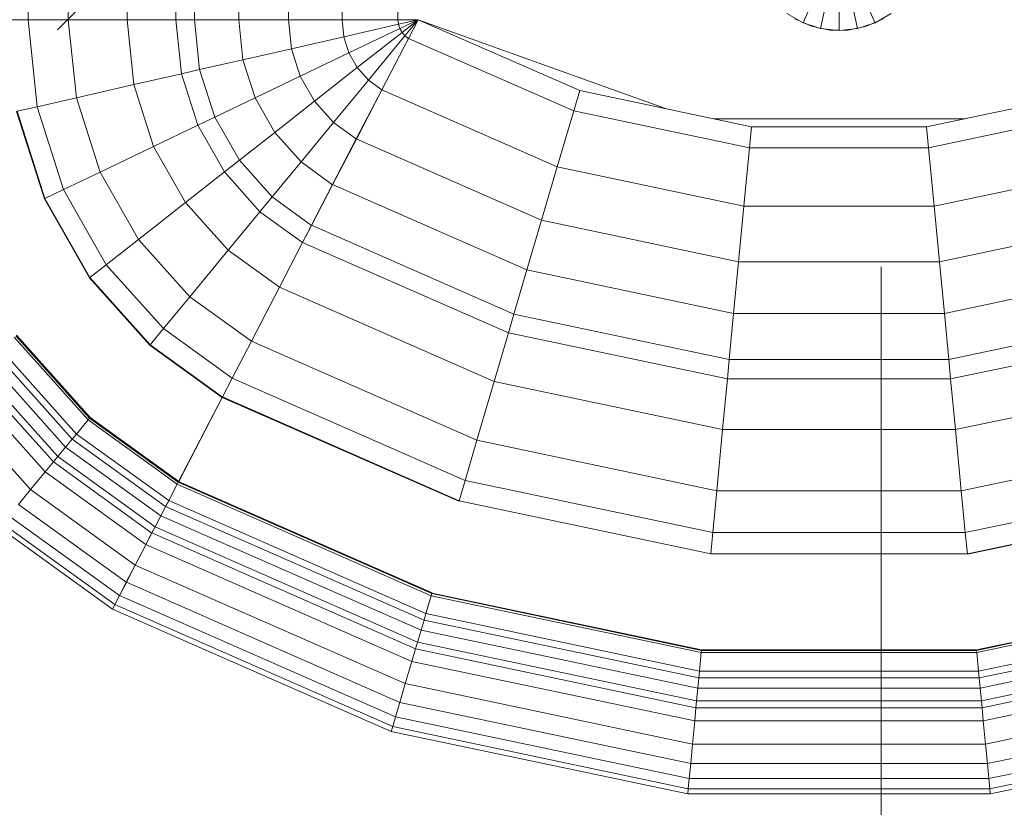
# Model space of a CAD drawing. Header units: millimetres. Extents: x -121 to 21670, y 1231 to 39176.
# Tile 24 of 72: x 9423 to 9701, y 35246 to 35469. Entities that reach past the tile are written whole.
import ezdxf

# ---------------------------------------------------------------- set-up
doc = ezdxf.new("R2010")
doc.units = ezdxf.units.MM
doc.linetypes.add('ADSK_Штриховая_ш3 п1_5', pattern=[225, 150, -75])
for name, color, linetype, lineweight in [('A-____-____-DIMS', 211, 'Continuous', 9), ('A-____-____-DIMS-50', 211, 'Continuous', 9), ('A-DETL-____-MBND', 5, 'ADSK_Штриховая_ш3 п1_5', 20), ('M-EQPM-____-OTLN', 50, 'Continuous', 20)]:
    doc.layers.add(name, color=color, linetype=linetype, lineweight=lineweight)
doc.styles.add('GOST Common_1', font='GOST_Common.ttf', dxfattribs={"width": 0.9, "height": 125})
doc.dimstyles.new('ADSK_Основной_2_5_мм', dxfattribs={"dimscale": 304.8, "dimtxt": 0.412449, "dimasz": 0.328084, "dimexe": 0.246063, "dimexo": 0.000807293, "dimgap": 0.049213, "dimtad": 1, "dimdec": 0, "dimlfac": 304.8, "dimdsep": 46, "dimtxsty": 'GOST Common_1', "dimblk1": 'OBLIQUE', "dimblk2": 'OBLIQUE', "dimsah": 1, "dimcen": 0.09, "dimdle": 0.246063, "dimazin": 2, "dimtfac": 1, "dimtdec": 4, "dimtix": 1, "dimtmove": 0, "dimatfit": 3, "dimfxl": 1, "dimtvp": 1, "dimtolj": 1, "dimtzin": 0, "dimlwd": 20, "dimlwe": 20, "dimarcsym": 2})

# ---------------------------------------------------------------- blocks, each defined once
blk = doc.blocks.new('Прямая форма - V line-609801-В_Этаж 02_Канализация')
at = {"layer": 'M-EQPM-____-OTLN', "color": 253}
for p, q in [((-229.01, -183.27), (-229.01, -229.09)), ((-217.65, -183.27), (-217.65, -229.09)), ((-201.03, -183.27), (-201.03, -229.09)), ((-187.3, -183.27), (-187.3, -229.09)), ((-182.02, -183.27), (-182.02, -229.09)), ((-169.53, -183.27), (-169.53, -229.09)), ((-155.5, -183.27), (-155.5, -229.09)), ((-140.36, -183.27), (-140.36, -229.09)), ((-124.56, -183.27), (-124.56, -229.09)), ((-10.17, -229.97), (-5.13, -218.67)), ((-5.2, -231.59), (-2.62, -219.48)), ((2.62, -219.48), (5.2, -231.59)), ((5.13, -218.67), (10.17, -229.97)), ((0, -232.13), (0, -219.76)), ((-14.69, -227.36), (-10.17, -229.97)), ((10.17, -229.97), (14.69, -227.36)), ((-229.01, -229.09), (-234.78, -229.09)), ((-229.01, -229.09), (-234.78, -229.09)), ((-217.65, -229.09), (-229.01, -229.09)), ((-217.65, -229.09), (-229.01, -229.09)), ((-229.01, -229.09), (-226.48, -253.64)), ((-229.01, -229.09), (-226.48, -253.64)), ((-201.03, -229.09), (-217.65, -229.09)), ((-201.03, -229.09), (-217.65, -229.09)), ((-217.65, -229.09), (-215.38, -251.11)), ((-217.65, -229.09), (-215.38, -251.11)), ((-187.3, -229.09), (-201.03, -229.09)), ((-187.3, -229.09), (-201.03, -229.09)), ((-201.03, -229.09), (-199.15, -247.41)), ((-201.03, -229.09), (-199.15, -247.41)), ((-182.02, -229.09), (-187.3, -229.09)), ((-182.02, -229.09), (-187.3, -229.09)), ((-187.3, -229.09), (-185.73, -244.35)), ((-187.3, -229.09), (-185.73, -244.35)), ((-169.53, -229.09), (-182.02, -229.09)), ((-169.53, -229.09), (-182.02, -229.09)), ((-182.02, -229.09), (-180.56, -243.17)), ((-182.02, -229.09), (-180.56, -243.17)), ((-155.5, -229.09), (-169.53, -229.09)), ((-155.5, -229.09), (-169.53, -229.09)), ((-169.53, -229.09), (-168.36, -240.39)), ((-169.53, -229.09), (-168.36, -240.39)), ((-140.36, -229.09), (-155.5, -229.09)), ((-140.36, -229.09), (-155.5, -229.09)), ((-155.5, -229.09), (-154.66, -237.26)), ((-155.5, -229.09), (-154.66, -237.26)), ((-124.56, -229.09), (-140.36, -229.09)), ((-124.56, -229.09), (-140.36, -229.09)), ((-140.36, -229.09), (-139.86, -233.89)), ((-140.36, -229.09), (-139.86, -233.89)), ((-124.43, -230.37), (-139.86, -233.89)), ((-124.43, -230.37), (-139.86, -233.89)), ((-118.83, -229.09), (-124.56, -229.09)), ((-118.83, -229.09), (-124.56, -229.09)), ((-124.56, -229.09), (-124.43, -230.37)), ((-124.56, -229.09), (-124.43, -230.37)), ((-118.83, -229.09), (-124.43, -230.37)), ((-118.83, -229.09), (-124.43, -230.37)), ((-124.43, -230.37), (-124.04, -231.59)), ((-124.43, -230.37), (-124.04, -231.59)), ((-118.83, -229.09), (-124.04, -231.59)), ((-118.83, -229.09), (-124.04, -231.59)), ((-118.83, -229.09), (-123.41, -232.69)), ((-118.83, -229.09), (-123.41, -232.69)), ((-118.83, -229.09), (-122.57, -233.63)), ((-118.83, -229.09), (-122.57, -233.63)), ((-118.85, -229.09), (-121.57, -234.34)), ((-118.83, -229.09), (-121.56, -234.36)), ((-118.84, -229.07), (-73.23, -249.09)), ((-49.02, -254.19), (-118.83, -229.09)), ((-11.3, -229.32), (-12.5, -228.79)), ((-10.17, -229.97), (-5.2, -231.59)), ((-7.73, -230.91), (-10.11, -229.85)), ((5.2, -231.59), (10.17, -229.97)), ((10.11, -229.85), (7.73, -230.91)), ((12.5, -228.79), (11.3, -229.32)), ((-124.04, -231.59), (-138.4, -238.46)), ((-124.04, -231.59), (-138.4, -238.46)), ((-123.41, -232.69), (-136.04, -242.61)), ((-123.41, -232.69), (-136.04, -242.61)), ((-124.04, -231.59), (-123.41, -232.69)), ((-124.04, -231.59), (-123.41, -232.69)), ((-123.41, -232.69), (-122.57, -233.63)), ((-123.41, -232.69), (-122.57, -233.63)), ((-6.44, -231.18), (-7.73, -230.91)), ((-5.2, -231.59), (0, -232.13)), ((-2.61, -232), (-5.17, -231.45)), ((0, -232), (-2.61, -232)), ((0, -232.13), (5.2, -231.59)), ((2.61, -232), (1.3, -232)), ((5.17, -231.45), (2.61, -232)), ((7.73, -230.91), (6.44, -231.18)), ((-139.86, -233.89), (-154.66, -237.26)), ((-139.86, -233.89), (-154.66, -237.26)), ((-139.86, -233.89), (-138.4, -238.46)), ((-139.86, -233.89), (-138.4, -238.46)), ((-122.57, -233.63), (-132.89, -246.14)), ((-122.57, -233.63), (-132.89, -246.14)), ((-121.57, -234.34), (-129.11, -248.85)), ((-121.56, -234.36), (-129.09, -248.88)), ((-122.57, -233.63), (-121.56, -234.36)), ((-122.57, -233.63), (-121.56, -234.36)), ((-121.57, -234.34), (-74.91, -254.82)), ((-121.57, -234.34), (-74.91, -254.82)), ((-154.66, -237.26), (-168.36, -240.39)), ((-154.66, -237.26), (-168.36, -240.39)), ((-154.66, -237.26), (-152.17, -245.06)), ((-154.66, -237.26), (-152.17, -245.06)), ((-138.4, -238.46), (-152.17, -245.06)), ((-138.4, -238.46), (-152.17, -245.06)), ((-138.4, -238.46), (-136.04, -242.61)), ((-138.4, -238.46), (-136.04, -242.61)), ((-168.36, -240.39), (-180.56, -243.17)), ((-168.36, -240.39), (-180.56, -243.17)), ((-168.36, -240.39), (-164.92, -251.17)), ((-168.36, -240.39), (-164.92, -251.17)), ((-185.73, -244.35), (-199.15, -247.41)), ((-185.73, -244.35), (-199.15, -247.41)), ((-180.56, -243.17), (-185.73, -244.35)), ((-180.56, -243.17), (-185.73, -244.35)), ((-185.73, -244.35), (-181.08, -258.9)), ((-185.73, -244.35), (-181.08, -258.9)), ((-180.56, -243.17), (-176.28, -256.6)), ((-180.56, -243.17), (-176.28, -256.6)), ((-136.04, -242.61), (-148.15, -252.12)), ((-136.04, -242.61), (-148.15, -252.12)), ((-136.04, -242.61), (-132.89, -246.14)), ((-136.04, -242.61), (-132.89, -246.14)), ((-199.15, -247.41), (-215.38, -251.11)), ((-199.15, -247.41), (-215.38, -251.11)), ((-199.15, -247.41), (-193.57, -264.88)), ((-199.15, -247.41), (-193.57, -264.88)), ((-152.17, -245.06), (-164.92, -251.17)), ((-152.17, -245.06), (-164.92, -251.17)), ((-152.17, -245.06), (-148.15, -252.12)), ((-152.17, -245.06), (-148.15, -252.12)), ((-132.89, -246.14), (-142.78, -258.12)), ((-132.89, -246.14), (-142.78, -258.12)), ((-132.89, -246.14), (-129.09, -248.88)), ((-132.89, -246.14), (-129.09, -248.88)), ((-129.11, -248.85), (-136.33, -262.77)), ((-129.09, -248.88), (-136.31, -262.79)), ((-129.11, -248.85), (-79.55, -270.61)), ((-129.11, -248.85), (-79.55, -270.61)), ((-73.23, -249.09), (-74.91, -254.82)), ((-73.23, -249.09), (-74.91, -254.82)), ((-73.23, -249.09), (-24.73, -259.3)), ((24.73, -259.3), (73.23, -249.09)), ((-215.38, -251.11), (-226.48, -253.64)), ((-215.38, -251.11), (-226.48, -253.64)), ((-215.38, -251.11), (-208.67, -272.12)), ((-215.38, -251.11), (-208.67, -272.12)), ((-164.92, -251.17), (-176.28, -256.6)), ((-164.92, -251.17), (-176.28, -256.6)), ((-164.92, -251.17), (-159.36, -260.93)), ((-164.92, -251.17), (-159.36, -260.93)), ((-148.15, -252.12), (-159.36, -260.93)), ((-148.15, -252.12), (-159.36, -260.93)), ((-148.15, -252.12), (-142.78, -258.12)), ((-148.15, -252.12), (-142.78, -258.12)), ((-232.25, -254.96), (-224.37, -279.63)), ((-232.25, -254.96), (-224.37, -279.63)), ((-226.48, -253.64), (-232.12, -254.93)), ((-226.48, -253.64), (-232.12, -254.93)), ((-232.12, -254.93), (-224.25, -279.58)), ((-232.12, -254.93), (-224.25, -279.58)), ((-226.48, -253.64), (-219, -277.06)), ((-226.48, -253.64), (-219, -277.06)), ((-74.91, -254.82), (-79.55, -270.61)), ((-74.91, -254.82), (-79.55, -270.61)), ((-74.91, -254.82), (-25.3, -265.27)), ((-74.91, -254.82), (-25.3, -265.27)), ((25.3, -265.27), (74.91, -254.82)), ((25.3, -265.27), (74.91, -254.82)), ((-176.28, -256.6), (-181.08, -258.9)), ((-176.28, -256.6), (-181.08, -258.9)), ((-176.28, -256.6), (-169.35, -268.77)), ((-176.28, -256.6), (-169.35, -268.77)), ((-142.78, -258.12), (-151.94, -269.23)), ((-142.78, -258.12), (-151.94, -269.23)), ((-142.78, -258.12), (-136.31, -262.79)), ((-142.78, -258.12), (-136.31, -262.79)), ((35.49, -257.04), (-35.49, -257.04)), ((-181.08, -258.9), (-193.57, -264.88)), ((-181.08, -258.9), (-193.57, -264.88)), ((-181.08, -258.9), (-173.57, -272.09)), ((-181.08, -258.9), (-173.57, -272.09)), ((-159.36, -260.93), (-169.35, -268.77)), ((-159.36, -260.93), (-169.35, -268.77)), ((-159.36, -260.93), (-151.94, -269.23)), ((-159.36, -260.93), (-151.94, -269.23)), ((-24.73, -259.3), (-25.3, -265.27)), ((-24.73, -259.3), (-25.3, -265.27)), ((-24.73, -259.3), (24.73, -259.3)), ((24.73, -259.3), (25.3, -265.27)), ((24.73, -259.3), (25.3, -265.27)), ((-136.33, -262.77), (-143.01, -275.66)), ((-136.31, -262.79), (-143, -275.69)), ((-136.33, -262.77), (-84, -285.74)), ((-136.33, -262.77), (-84, -285.74)), ((-193.57, -264.88), (-208.67, -272.12)), ((-193.57, -264.88), (-208.67, -272.12)), ((-193.57, -264.88), (-184.55, -280.71)), ((-193.57, -264.88), (-184.55, -280.71)), ((-25.3, -265.27), (-26.87, -281.7)), ((-25.3, -265.27), (-26.87, -281.7)), ((-25.3, -265.27), (25.3, -265.27)), ((-25.3, -265.27), (25.3, -265.27)), ((25.3, -265.27), (26.87, -281.7)), ((25.3, -265.27), (26.87, -281.7)), ((-169.35, -268.77), (-173.57, -272.09)), ((-169.35, -268.77), (-173.57, -272.09)), ((-169.35, -268.77), (-160.1, -279.12)), ((-169.35, -268.77), (-160.1, -279.12)), ((-151.94, -269.23), (-160.1, -279.12)), ((-151.94, -269.23), (-160.1, -279.12)), ((-151.94, -269.23), (-143, -275.69)), ((-151.94, -269.23), (-143, -275.69)), ((-208.67, -272.12), (-219, -277.06)), ((-208.67, -272.12), (-219, -277.06)), ((-208.67, -272.12), (-197.84, -291.15)), ((-208.67, -272.12), (-197.84, -291.15)), ((-173.57, -272.09), (-184.55, -280.71)), ((-173.57, -272.09), (-184.55, -280.71)), ((-173.57, -272.09), (-163.55, -283.3)), ((-173.57, -272.09), (-163.55, -283.3)), ((-79.55, -270.61), (-84, -285.74)), ((-79.55, -270.61), (-84, -285.74)), ((-79.55, -270.61), (-26.87, -281.7)), ((-79.55, -270.61), (-26.87, -281.7)), ((26.87, -281.7), (79.55, -270.61)), ((26.87, -281.7), (79.55, -270.61)), ((-219, -277.06), (-224.25, -279.58)), ((-219, -277.06), (-224.25, -279.58)), ((-219, -277.06), (-206.92, -298.28)), ((-219, -277.06), (-206.92, -298.28)), ((-143.01, -275.66), (-148.97, -287.14)), ((-143, -275.69), (-148.95, -287.16)), ((-143.01, -275.66), (-88.13, -299.76)), ((-143.01, -275.66), (-88.13, -299.76)), ((-224.25, -279.58), (-224.37, -279.63)), ((-224.25, -279.58), (-224.37, -279.63)), ((-224.37, -279.63), (-211.64, -301.99)), ((-224.37, -279.63), (-211.64, -301.99)), ((-224.25, -279.58), (-211.54, -301.9)), ((-224.25, -279.58), (-211.54, -301.9)), ((-184.55, -280.71), (-197.84, -291.15)), ((-184.55, -280.71), (-197.84, -291.15)), ((-184.55, -280.71), (-172.52, -294.17)), ((-184.55, -280.71), (-172.52, -294.17)), ((-160.1, -279.12), (-163.55, -283.3)), ((-160.1, -279.12), (-163.55, -283.3)), ((-160.1, -279.12), (-148.95, -287.16)), ((-160.1, -279.12), (-148.95, -287.16)), ((-163.55, -283.3), (-172.52, -294.17)), ((-163.55, -283.3), (-172.52, -294.17)), ((-163.55, -283.3), (-151.47, -292.02)), ((-163.55, -283.3), (-151.47, -292.02)), ((-26.87, -281.7), (-28.37, -297.46)), ((-26.87, -281.7), (-28.37, -297.46)), ((-26.87, -281.7), (26.87, -281.7)), ((-26.87, -281.7), (26.87, -281.7)), ((26.87, -281.7), (28.37, -297.46)), ((26.87, -281.7), (28.37, -297.46)), ((-84, -285.74), (-88.13, -299.76)), ((-84, -285.74), (-88.13, -299.76)), ((-84, -285.74), (-28.37, -297.46)), ((-84, -285.74), (-28.37, -297.46)), ((28.37, -297.46), (84, -285.74)), ((28.37, -297.46), (84, -285.74)), ((-148.97, -287.14), (-151.49, -291.99)), ((-148.95, -287.16), (-151.47, -292.02)), ((-148.97, -287.14), (-91.79, -312.24)), ((-148.97, -287.14), (-91.79, -312.24)), ((-197.84, -291.15), (-206.92, -298.28)), ((-197.84, -291.15), (-206.92, -298.28)), ((-197.84, -291.15), (-183.37, -307.32)), ((-197.84, -291.15), (-183.37, -307.32)), ((-172.52, -294.17), (-183.37, -307.32)), ((-172.52, -294.17), (-183.37, -307.32)), ((-172.52, -294.17), (-158.02, -304.64)), ((-172.52, -294.17), (-158.02, -304.64)), ((-151.49, -291.99), (-158.03, -304.61)), ((-151.47, -292.02), (-158.02, -304.64)), ((-151.49, -291.99), (-93.35, -317.52)), ((-151.49, -291.99), (-93.35, -317.52)), ((-28.37, -297.46), (-29.77, -312.05)), ((-28.37, -297.46), (-29.77, -312.05)), ((-28.37, -297.46), (28.37, -297.46)), ((-28.37, -297.46), (28.37, -297.46)), ((28.37, -297.46), (29.77, -312.05)), ((28.37, -297.46), (29.77, -312.05)), ((-206.92, -298.28), (-211.54, -301.9)), ((-206.92, -298.28), (-211.54, -301.9)), ((-206.92, -298.28), (-190.79, -316.32)), ((-206.92, -298.28), (-190.79, -316.32)), ((-88.13, -299.76), (-91.79, -312.24)), ((-88.13, -299.76), (-91.79, -312.24)), ((-88.13, -299.76), (-29.77, -312.05)), ((-88.13, -299.76), (-29.77, -312.05)), ((29.77, -312.05), (88.12, -299.76)), ((29.77, -312.05), (88.12, -299.76)), ((-211.54, -301.9), (-211.64, -301.99)), ((-211.54, -301.9), (-211.64, -301.99)), ((-211.64, -301.99), (-194.65, -320.99)), ((-211.64, -301.99), (-194.65, -320.99)), ((-211.54, -301.9), (-194.56, -320.89)), ((-211.54, -301.9), (-194.56, -320.89)), ((-158.03, -304.61), (-165.96, -319.88)), ((-158.02, -304.64), (-165.94, -319.91)), ((-158.03, -304.61), (-97.38, -331.24)), ((-158.03, -304.61), (-97.38, -331.24)), ((-183.37, -307.32), (-190.79, -316.32)), ((-183.37, -307.32), (-190.79, -316.32)), ((-183.37, -307.32), (-165.94, -319.91)), ((-183.37, -307.32), (-165.94, -319.91)), ((-91.79, -312.24), (-93.35, -317.52)), ((-91.79, -312.24), (-93.35, -317.52)), ((-91.79, -312.24), (-31.01, -325.04)), ((-91.79, -312.24), (-31.01, -325.04)), ((-29.77, -312.05), (-31.01, -325.04)), ((-29.77, -312.05), (-31.01, -325.04)), ((-29.77, -312.05), (29.77, -312.05)), ((-29.77, -312.05), (29.77, -312.05)), ((29.77, -312.05), (31, -325.04)), ((29.77, -312.05), (31, -325.04)), ((31, -325.04), (91.79, -312.24)), ((31, -325.04), (91.79, -312.24)), ((-190.79, -316.32), (-194.56, -320.89)), ((-190.79, -316.32), (-194.56, -320.89)), ((-190.79, -316.32), (-171.36, -330.35)), ((-190.79, -316.32), (-171.36, -330.35)), ((-232.98, -318.74), (-212.08, -342.12)), ((-232.98, -318.74), (-212.08, -342.12)), ((-232.48, -318.35), (-211.67, -341.62)), ((-232.48, -318.35), (-211.67, -341.62)), ((-232.37, -318.27), (-211.59, -341.52)), ((-232.37, -318.27), (-211.59, -341.52)), ((-232.27, -318.19), (-211.5, -341.42)), ((-232.27, -318.19), (-211.5, -341.42)), ((-93.35, -317.52), (-97.38, -331.24)), ((-93.35, -317.52), (-97.38, -331.24)), ((-93.35, -317.52), (-31.53, -330.54)), ((-93.35, -317.52), (-31.53, -330.54)), ((31.53, -330.54), (93.35, -317.52)), ((31.53, -330.54), (93.35, -317.52)), ((-237.01, -321.91), (-215.37, -346.11)), ((-237.01, -321.91), (-215.37, -346.11)), ((-194.56, -320.89), (-194.65, -320.99)), ((-194.56, -320.89), (-194.65, -320.99)), ((-194.65, -320.99), (-174.17, -335.77)), ((-194.65, -320.99), (-174.17, -335.77)), ((-194.56, -320.89), (-174.11, -335.65)), ((-194.56, -320.89), (-174.11, -335.65)), ((-165.96, -319.88), (-171.37, -330.33)), ((-165.94, -319.91), (-171.36, -330.35)), ((-165.96, -319.88), (-102.26, -347.85)), ((-165.96, -319.88), (-102.26, -347.85)), ((-240.73, -324.84), (-218.42, -349.8)), ((-240.73, -324.84), (-218.42, -349.8)), ((-238.47, -323.06), (-216.57, -347.56)), ((-238.47, -323.06), (-216.57, -347.56)), ((-31.01, -325.04), (-31.53, -330.54)), ((-31.01, -325.04), (-31.53, -330.54)), ((-31.01, -325.04), (31, -325.04)), ((-31.01, -325.04), (31, -325.04)), ((31, -325.04), (31.53, -330.54)), ((31, -325.04), (31.53, -330.54)), ((-243.43, -326.96), (-220.62, -352.47)), ((-243.43, -326.96), (-220.62, -352.47)), ((-247.81, -330.39), (-224.2, -356.81)), ((-247.81, -330.39), (-224.2, -356.81)), ((-244.96, -328.16), (-221.87, -353.98)), ((-244.96, -328.16), (-221.87, -353.98)), ((-171.37, -330.33), (-174.12, -335.63)), ((-171.37, -330.33), (-105.6, -359.2)), ((-171.37, -330.33), (-105.6, -359.2)), ((-31.53, -330.54), (-32.89, -344.83)), ((-31.53, -330.54), (-32.89, -344.83)), ((-31.53, -330.54), (31.53, -330.54)), ((-31.53, -330.54), (31.53, -330.54)), ((31.53, -330.54), (32.89, -344.83)), ((31.53, -330.54), (32.89, -344.83)), ((-97.38, -331.24), (-102.26, -347.85)), ((-97.38, -331.24), (-102.26, -347.85)), ((-97.38, -331.24), (-32.89, -344.83)), ((-97.38, -331.24), (-32.89, -344.83)), ((32.89, -344.83), (97.38, -331.24)), ((32.89, -344.83), (97.38, -331.24)), ((-252.85, -334.35), (-228.31, -361.79)), ((-252.85, -334.35), (-228.31, -361.79)), ((-174.19, -335.75), (-186.5, -359.48)), ((-174.17, -335.77), (-186.47, -359.48)), ((-174.12, -335.63), (-174.19, -335.75)), ((-174.19, -335.75), (-107.33, -365.1)), ((-174.19, -335.75), (-107.33, -365.1)), ((-174.11, -335.65), (-174.17, -335.77)), ((-174.12, -335.63), (-107.3, -364.97)), ((-174.12, -335.63), (-107.3, -364.97)), ((-211.67, -341.62), (-212.08, -342.12)), ((-211.67, -341.62), (-212.08, -342.12)), ((-211.59, -341.52), (-211.67, -341.62)), ((-211.59, -341.52), (-211.67, -341.62)), ((-211.67, -341.62), (-186.62, -359.7)), ((-211.67, -341.62), (-186.62, -359.7)), ((-211.5, -341.42), (-211.59, -341.52)), ((-211.5, -341.42), (-211.59, -341.52)), ((-211.59, -341.52), (-186.56, -359.58)), ((-211.59, -341.52), (-186.56, -359.58)), ((-211.5, -341.42), (-186.47, -359.48)), ((-211.5, -341.42), (-186.47, -359.48)), ((-212.08, -342.12), (-215.37, -346.11)), ((-212.08, -342.12), (-215.37, -346.11)), ((-212.08, -342.12), (-186.91, -360.29)), ((-212.08, -342.12), (-186.91, -360.29)), ((-216.57, -347.56), (-218.42, -349.8)), ((-216.57, -347.56), (-218.42, -349.8)), ((-215.37, -346.11), (-216.57, -347.56)), ((-215.37, -346.11), (-216.57, -347.56)), ((-216.57, -347.56), (-190.19, -366.61)), ((-216.57, -347.56), (-190.19, -366.61)), ((-215.37, -346.11), (-189.31, -364.92)), ((-215.37, -346.11), (-189.31, -364.92)), ((-32.89, -344.83), (-34.54, -362.11)), ((-32.89, -344.83), (-34.54, -362.11)), ((-32.89, -344.83), (32.89, -344.83)), ((-32.89, -344.83), (32.89, -344.83)), ((32.89, -344.83), (34.54, -362.11)), ((32.89, -344.83), (34.54, -362.11)), ((-218.42, -349.8), (-220.62, -352.47)), ((-218.42, -349.8), (-220.62, -352.47)), ((-218.42, -349.8), (-191.54, -369.2)), ((-218.42, -349.8), (-191.54, -369.2)), ((-102.26, -347.85), (-105.6, -359.2)), ((-102.26, -347.85), (-105.6, -359.2)), ((-102.26, -347.85), (-34.54, -362.11)), ((-102.26, -347.85), (-34.54, -362.11)), ((34.54, -362.11), (102.26, -347.85)), ((34.54, -362.11), (102.26, -347.85)), ((-220.62, -352.47), (-221.87, -353.98)), ((-220.62, -352.47), (-221.87, -353.98)), ((-220.62, -352.47), (-193.14, -372.31)), ((-220.62, -352.47), (-193.14, -372.31)), ((-221.87, -353.98), (-224.2, -356.81)), ((-221.87, -353.98), (-224.2, -356.81)), ((-221.87, -353.98), (-194.06, -374.06)), ((-221.87, -353.98), (-194.06, -374.06)), ((-224.2, -356.81), (-228.31, -361.79)), ((-224.2, -356.81), (-228.31, -361.79)), ((-224.2, -356.81), (-195.76, -377.34)), ((-224.2, -356.81), (-195.76, -377.34)), ((-186.91, -360.27), (-189.31, -364.91)), ((-186.9, -360.3), (-189.3, -364.93)), ((-186.62, -359.72), (-186.91, -360.27)), ((-186.6, -359.72), (-186.9, -360.3)), ((-186.9, -360.28), (-115.17, -391.77)), ((-186.9, -360.28), (-115.17, -391.77)), ((-186.56, -359.6), (-186.62, -359.72)), ((-186.54, -359.6), (-186.6, -359.72)), ((-186.6, -359.73), (-115, -391.17)), ((-186.6, -359.73), (-115, -391.17)), ((-186.5, -359.48), (-186.56, -359.6)), ((-186.47, -359.48), (-186.54, -359.6)), ((-186.54, -359.61), (-114.96, -391.04)), ((-186.54, -359.61), (-114.96, -391.04)), ((-186.5, -359.48), (-114.92, -390.91)), ((-186.5, -359.48), (-114.92, -390.91)), ((-105.6, -359.2), (-107.3, -364.97)), ((-105.6, -359.2), (-107.3, -364.97)), ((-105.6, -359.2), (-35.67, -373.93)), ((-105.6, -359.2), (-35.67, -373.93)), ((35.67, -373.93), (105.6, -359.2)), ((35.67, -373.93), (105.6, -359.2)), ((-228.31, -361.79), (-231.76, -365.97)), ((-228.31, -361.79), (-231.76, -365.97)), ((-228.31, -361.79), (-198.76, -383.13)), ((-228.31, -361.79), (-198.76, -383.13)), ((-34.54, -362.11), (-35.67, -373.93)), ((-34.54, -362.11), (-35.67, -373.93)), ((-34.54, -362.11), (34.54, -362.11)), ((-34.54, -362.11), (34.54, -362.11)), ((34.54, -362.11), (35.67, -373.93)), ((34.54, -362.11), (35.67, -373.93)), ((-231.76, -365.97), (-201.27, -387.98)), ((-231.76, -365.97), (-201.27, -387.98)), ((-190.19, -366.59), (-191.54, -369.19)), ((-190.17, -366.62), (-191.52, -369.21)), ((-189.31, -364.91), (-190.19, -366.59)), ((-189.3, -364.93), (-190.17, -366.62)), ((-190.17, -366.6), (-117.19, -398.64)), ((-190.17, -366.6), (-117.19, -398.64)), ((-189.3, -364.91), (-116.66, -396.81)), ((-189.3, -364.91), (-116.66, -396.81)), ((-107.3, -364.97), (-107.33, -365.1)), ((-107.33, -365.1), (-107.3, -364.97)), ((-107.3, -364.97), (-36.24, -379.93)), ((-107.3, -364.97), (-36.24, -379.93)), ((36.24, -379.93), (107.3, -364.97)), ((36.24, -379.93), (107.3, -364.97)), ((36.25, -380.07), (107.33, -365.1)), ((36.25, -380.07), (107.33, -365.1)), ((-234.43, -369.21), (-203.22, -391.74)), ((-234.43, -369.21), (-203.22, -391.74)), ((-191.54, -369.19), (-193.14, -372.29)), ((-191.52, -369.21), (-193.13, -372.32)), ((-191.52, -369.2), (-118.02, -401.46)), ((-191.52, -369.2), (-118.02, -401.46)), ((-237.16, -372.51), (-205.2, -395.58)), ((-237.16, -372.51), (-205.2, -395.58)), ((-236.25, -371.41), (-204.55, -394.29)), ((-236.25, -371.41), (-204.55, -394.29)), ((-193.14, -372.29), (-194.06, -374.05)), ((-193.13, -372.32), (-194.04, -374.07)), ((-193.14, -372.29), (-119.02, -404.84)), ((-193.14, -372.29), (-119.02, -404.84)), ((-194.06, -374.05), (-195.76, -377.33)), ((-194.04, -374.07), (-195.73, -377.33)), ((-194.04, -374.05), (-119.58, -406.75)), ((-194.04, -374.05), (-119.58, -406.75)), ((-35.67, -373.93), (-36.24, -379.93)), ((-35.67, -373.93), (-36.24, -379.93)), ((-35.67, -373.93), (35.67, -373.93)), ((-35.67, -373.93), (35.67, -373.93)), ((35.67, -373.93), (36.24, -379.93)), ((35.67, -373.93), (36.24, -379.93)), ((-195.77, -377.35), (-198.76, -383.11)), ((-195.74, -377.35), (-198.73, -383.11)), ((-195.74, -377.33), (-120.63, -410.31)), ((-195.74, -377.33), (-120.63, -410.31)), ((-36.24, -379.93), (36.24, -379.93)), ((-36.24, -379.93), (36.24, -379.93)), ((36.24, -379.93), (36.25, -380.07)), ((36.24, -379.93), (36.25, -380.07)), ((-198.77, -383.14), (-201.27, -387.96)), ((-198.75, -383.14), (-201.25, -387.96)), ((-198.76, -383.11), (-122.48, -416.6)), ((-198.76, -383.11), (-122.48, -416.6)), ((-201.29, -387.99), (-203.22, -391.72)), ((-201.26, -387.99), (-203.2, -391.72)), ((-201.26, -387.97), (-124.03, -421.88)), ((-201.26, -387.97), (-124.03, -421.88)), ((-203.24, -391.75), (-204.55, -394.28)), ((-203.21, -391.75), (-204.53, -394.28)), ((-203.21, -391.73), (-125.23, -425.96)), ((-203.21, -391.73), (-125.23, -425.96)), ((-115.17, -391.77), (-116.66, -396.81)), ((-115.17, -391.77), (-116.66, -396.81)), ((-115, -391.17), (-115.17, -391.77)), ((-115, -391.17), (-115.17, -391.77)), ((-115.17, -391.77), (-38.9, -407.83)), ((-115.17, -391.77), (-38.9, -407.83)), ((-114.96, -391.04), (-115, -391.17)), ((-114.96, -391.04), (-115, -391.17)), ((-115, -391.17), (-38.84, -407.21)), ((-115, -391.17), (-38.84, -407.21)), ((-114.92, -390.91), (-114.96, -391.04)), ((-114.92, -390.91), (-114.96, -391.04)), ((-114.96, -391.04), (-38.83, -407.07)), ((-114.96, -391.04), (-38.83, -407.07)), ((38.83, -407.07), (114.96, -391.04)), ((38.83, -407.07), (114.96, -391.04)), ((38.84, -407.21), (115, -391.17)), ((38.84, -407.21), (115, -391.17)), ((38.9, -407.83), (115.17, -391.77)), ((38.9, -407.83), (115.17, -391.77)), ((-204.54, -394.3), (-205.2, -395.58)), ((-204.54, -394.29), (-126.05, -428.75)), ((-204.54, -394.29), (-126.05, -428.75)), ((-205.21, -395.56), (-126.45, -430.14)), ((-205.21, -395.56), (-126.45, -430.14)), ((-116.66, -396.81), (-117.19, -398.64)), ((-116.66, -396.81), (-117.19, -398.64)), ((-116.66, -396.81), (-39.4, -413.08)), ((-116.66, -396.81), (-39.4, -413.08)), ((39.4, -413.08), (116.66, -396.81)), ((39.4, -413.08), (116.66, -396.81)), ((-117.19, -398.64), (-118.02, -401.46)), ((-117.19, -398.64), (-118.02, -401.46)), ((-117.19, -398.64), (-39.58, -414.98)), ((-117.19, -398.64), (-39.58, -414.98)), ((39.58, -414.98), (117.19, -398.64)), ((39.58, -414.98), (117.19, -398.64)), ((-118.02, -401.46), (-119.02, -404.84)), ((-118.02, -401.46), (-119.02, -404.84)), ((-118.02, -401.46), (-39.87, -417.92)), ((-118.02, -401.46), (-39.87, -417.92)), ((39.86, -417.92), (118.02, -401.46)), ((39.86, -417.92), (118.02, -401.46)), ((-119.02, -404.84), (-119.58, -406.75)), ((-119.02, -404.84), (-119.58, -406.75)), ((-119.02, -404.84), (-40.2, -421.44)), ((-119.02, -404.84), (-40.2, -421.44)), ((40.2, -421.44), (119.02, -404.84)), ((40.2, -421.44), (119.02, -404.84)), ((-119.58, -406.75), (-120.63, -410.31)), ((-119.58, -406.75), (-120.63, -410.31)), ((-119.58, -406.75), (-40.39, -423.42)), ((-119.58, -406.75), (-40.39, -423.42)), ((-38.9, -407.83), (-39.4, -413.08)), ((-38.9, -407.83), (-39.4, -413.08)), ((-38.84, -407.21), (-38.9, -407.83)), ((-38.84, -407.21), (-38.9, -407.83)), ((-38.9, -407.83), (38.9, -407.83)), ((-38.9, -407.83), (38.9, -407.83)), ((-38.83, -407.07), (-38.84, -407.21)), ((-38.83, -407.07), (-38.84, -407.21)), ((-38.84, -407.21), (38.84, -407.21)), ((-38.84, -407.21), (38.84, -407.21)), ((-38.83, -407.07), (38.83, -407.07)), ((-38.83, -407.07), (38.83, -407.07)), ((38.83, -407.07), (38.84, -407.21)), ((38.83, -407.07), (38.84, -407.21)), ((38.84, -407.21), (38.9, -407.83)), ((38.84, -407.21), (38.9, -407.83)), ((38.9, -407.83), (39.4, -413.08)), ((38.9, -407.83), (39.4, -413.08)), ((40.39, -423.42), (119.58, -406.75)), ((40.39, -423.42), (119.58, -406.75)), ((-120.63, -410.31), (-122.48, -416.6)), ((-120.63, -410.31), (-122.48, -416.6)), ((-120.63, -410.31), (-40.74, -427.13)), ((-120.63, -410.31), (-40.74, -427.13)), ((40.74, -427.13), (120.62, -410.31)), ((40.74, -427.13), (120.62, -410.31)), ((-39.4, -413.08), (-39.58, -414.98)), ((-39.4, -413.08), (-39.58, -414.98)), ((-39.4, -413.08), (39.4, -413.08)), ((-39.4, -413.08), (39.4, -413.08)), ((39.4, -413.08), (39.58, -414.98)), ((39.4, -413.08), (39.58, -414.98)), ((-122.48, -416.6), (-124.03, -421.88)), ((-122.48, -416.6), (-124.03, -421.88)), ((-122.48, -416.6), (-41.37, -433.69)), ((-122.48, -416.6), (-41.37, -433.69)), ((-39.58, -414.98), (-39.87, -417.92)), ((-39.58, -414.98), (-39.87, -417.92)), ((-39.58, -414.98), (39.58, -414.98)), ((-39.58, -414.98), (39.58, -414.98)), ((39.58, -414.98), (39.86, -417.92)), ((39.58, -414.98), (39.86, -417.92)), ((41.37, -433.69), (122.48, -416.6)), ((41.37, -433.69), (122.48, -416.6)), ((-39.87, -417.92), (-40.2, -421.44)), ((-39.87, -417.92), (-40.2, -421.44)), ((-39.87, -417.92), (39.86, -417.92)), ((-39.87, -417.92), (39.86, -417.92)), ((39.86, -417.92), (40.2, -421.44)), ((39.86, -417.92), (40.2, -421.44)), ((-124.03, -421.88), (-125.23, -425.96)), ((-124.03, -421.88), (-125.23, -425.96)), ((-124.03, -421.88), (-41.89, -439.17)), ((-124.03, -421.88), (-41.89, -439.17)), ((-40.2, -421.44), (-40.39, -423.42)), ((-40.2, -421.44), (-40.39, -423.42)), ((-40.2, -421.44), (40.2, -421.44)), ((-40.2, -421.44), (40.2, -421.44)), ((40.2, -421.44), (40.39, -423.42)), ((40.2, -421.44), (40.39, -423.42)), ((41.89, -439.17), (124.03, -421.88)), ((41.89, -439.17), (124.03, -421.88)), ((-40.39, -423.42), (-40.74, -427.13)), ((-40.39, -423.42), (-40.74, -427.13)), ((-40.39, -423.42), (40.39, -423.42)), ((-40.39, -423.42), (40.39, -423.42)), ((40.39, -423.42), (40.74, -427.13)), ((40.39, -423.42), (40.74, -427.13)), ((-125.23, -425.96), (-126.05, -428.75)), ((-125.23, -425.96), (-126.05, -428.75)), ((-125.23, -425.96), (-42.3, -443.43)), ((-125.23, -425.96), (-42.3, -443.43)), ((-40.74, -427.13), (-41.37, -433.69)), ((-40.74, -427.13), (-41.37, -433.69)), ((-40.74, -427.13), (40.74, -427.13)), ((-40.74, -427.13), (40.74, -427.13)), ((40.74, -427.13), (41.37, -433.69)), ((40.74, -427.13), (41.37, -433.69)), ((42.3, -443.43), (125.23, -425.96)), ((42.3, -443.43), (125.23, -425.96)), ((-126.05, -428.75), (-126.45, -430.14)), ((-126.05, -428.75), (-126.45, -430.14)), ((-126.45, -430.14), (-42.71, -447.77)), ((-126.45, -430.14), (-42.71, -447.77)), ((-126.05, -428.75), (-42.57, -446.33)), ((-126.05, -428.75), (-42.57, -446.33)), ((42.57, -446.33), (126.04, -428.75)), ((42.57, -446.33), (126.04, -428.75)), ((42.71, -447.77), (126.45, -430.14)), ((42.71, -447.77), (126.45, -430.14)), ((-41.37, -433.69), (-41.89, -439.17)), ((-41.37, -433.69), (-41.89, -439.17)), ((-41.37, -433.69), (41.37, -433.69)), ((-41.37, -433.69), (41.37, -433.69)), ((41.37, -433.69), (41.89, -439.17)), ((41.37, -433.69), (41.89, -439.17)), ((-41.89, -439.17), (-42.3, -443.43)), ((-41.89, -439.17), (-42.3, -443.43)), ((-41.89, -439.17), (41.89, -439.17)), ((-41.89, -439.17), (41.89, -439.17)), ((41.89, -439.17), (42.3, -443.43)), ((41.89, -439.17), (42.3, -443.43)), ((-42.3, -443.43), (-42.57, -446.33)), ((-42.3, -443.43), (-42.57, -446.33)), ((-42.3, -443.43), (42.3, -443.43)), ((-42.3, -443.43), (42.3, -443.43)), ((42.3, -443.43), (42.57, -446.33)), ((42.3, -443.43), (42.57, -446.33)), ((-42.57, -446.33), (-42.71, -447.77)), ((-42.57, -446.33), (-42.71, -447.77)), ((-42.57, -446.33), (42.57, -446.33)), ((-42.57, -446.33), (42.57, -446.33)), ((42.57, -446.33), (42.71, -447.77)), ((42.57, -446.33), (42.71, -447.77)), ((-42.71, -447.77), (42.71, -447.77)), ((-42.71, -447.77), (42.71, -447.77))]:
    blk.add_line(p, q, dxfattribs=at)
blk = doc.blocks.new('Прямая форма - FU - 054-611907-В_Этаж 02_Канализация')
blk.add_blockref('Прямая форма - V line-609801-В_Этаж 02_Канализация', (0, 0))
blk = doc.blocks.new('V line_ifc_RVT-1-В_Этаж 02_Канализация')
at = {"layer": 'M-EQPM-____-OTLN', "color": 253, "lineweight": 20}
blk.add_blockref('Прямая форма - FU - 054-611907-В_Этаж 02_Канализация', (29731.29, 35697.63), dxfattribs=at)
blk = doc.blocks.new('DIMBLOCK1-В_Этаж 02_Канализация')
at = {"layer": 'A-____-____-DIMS-50', "lineweight": 20}
for p, q in [((9666.09, 35068.51), (9666.09, 35398.71)), ((10216.09, 35068.51), (10216.09, 35143.51)), ((9591.09, 35068.51), (10291.09, 35068.51)), ((9666.09, 35068.51), (9666.09, 34993.51)), ((10216.09, 35068.51), (10216.09, 35064.23))]:
    blk.add_line(p, q, dxfattribs=at)
at = {"layer": 'A-____-____-DIMS-50', "lineweight": 40}
for p, q in [((9666.09, 35068.51), (9716.09, 35118.51)), ((10216.09, 35068.51), (10266.09, 35118.51)), ((9666.09, 35068.51), (9616.09, 35018.51)), ((10216.09, 35068.51), (10166.09, 35018.51))]:
    blk.add_line(p, q, dxfattribs=at)
at = {"layer": 'A-____-____-DIMS-50', "color": 0, "lineweight": 20, "insert": (9822.84, 35246.87), "char_height": 125, "width": 283.8162, "attachment_point": 1, "line_spacing_factor": 1.022761, "style": 'GOST Common_1'}
blk.add_mtext('550', dxfattribs=at)
blk = doc.blocks.new('_Oblique')
at = {"color": 0, "linetype": 'ByBlock', "lineweight": -2}
blk.add_line((-0.5, -0.5), (0.5, 0.5), dxfattribs=at)

msp = doc.modelspace()

# ---------------------------------------------------------------- linework, layer by layer
at = {"layer": 'A-DETL-____-MBND', "color": 22}
msp.add_line((9274.3191, 35306.578), (9624.8559, 35657.1149), dxfattribs=at)

# ---------------------------------------------------------------- block references
at = {"lineweight": 9}
msp.add_blockref('V line_ifc_RVT-1-В_Этаж 02_Канализация', (-20077.1477, 0), dxfattribs=at)

# ---------------------------------------------------------------- dimensions: what is measured, and where the dimension line sits
at = {"layer": 'A-____-____-DIMS', "lineweight": 20}
dim = msp.add_linear_dim(base=(10216.0919, 35068.5148), p1=(9666.0919, 35473.7062), p2=(10216.0919, 35139.2255), dimstyle='ADSK_Основной_2_5_мм', override={"dimpost": '<>', "dimfxl": 643.721452}, dxfattribs=at)
dim.commit()
dim.dimension.update_dxf_attribs({"geometry": 'DIMBLOCK1-В_Этаж 02_Канализация', "text_midpoint": (9941.0919, 35146.0148)})

doc.saveas('drawing.dxf')
